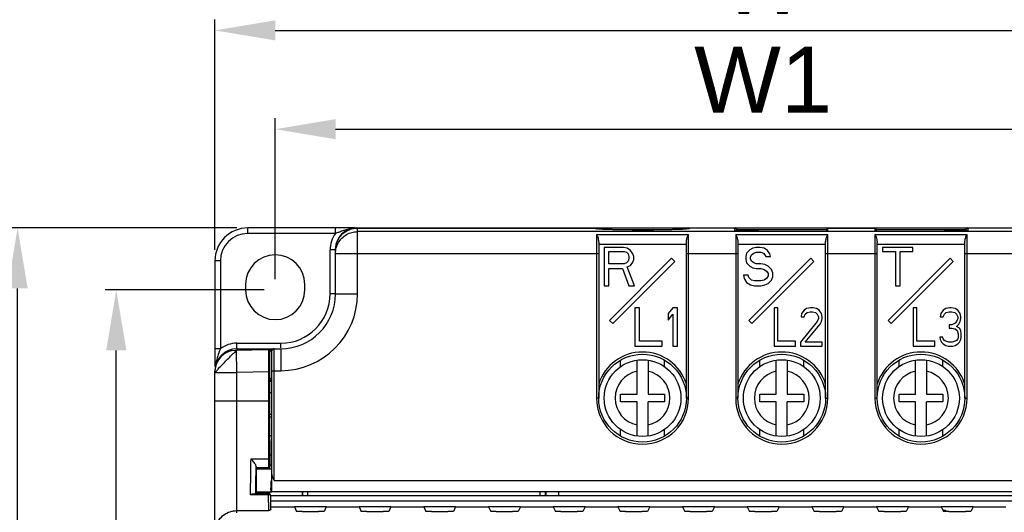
# Model space of a CAD drawing. Header units: millimetres. Extents: x 0 to 420, y 0 to 594.
# Tile 19 of 25: x 45 to 135, y 494 to 539. Entities that reach past the tile are written whole.
import ezdxf

# ---------------------------------------------------------------- set-up
doc = ezdxf.new("R2010")
doc.units = ezdxf.units.MM
doc.layers.add('DIM', color=7, linetype='Continuous')
doc.styles.add('TEXTSTYLE_1', font='ARIAL.TTF')
doc.dimstyles.new('FRAME', dxfattribs={"dimtxt": 6, "dimasz": 5.5, "dimexe": 1, "dimexo": 1.5, "dimgap": 1.5, "dimtad": 1, "dimdec": 1, "dimdsep": 46, "dimtxsty": 'Standard', "dimcen": 2.5, "dimadec": 0, "dimazin": 0, "dimtfac": 1, "dimtdec": 1, "dimtmove": 0, "dimatfit": 3, "dimfxl": 0, "dimarcsym": 0})

# ---------------------------------------------------------------- blocks, each defined once
blk = doc.blocks.new('*D1')
at = {"layer": 'DEFPOINTS', "color": 0}
for p in [(157.756, 529.127), (68.756, 514.477), (157.756, 514.477)]:
    blk.add_point(p, dxfattribs=at)
at = {"layer": 'DIM', "color": 0, "lineweight": -2}
for p, q in [((68.756, 515.477), (68.756, 530.127)), ((157.756, 515.477), (157.756, 530.127)), ((74.256, 529.127), (152.256, 529.127))]:
    blk.add_line(p, q, dxfattribs=at)
at = {"layer": 'DIM', "color": 0}
for points in [[(74.256, 530.043), (74.256, 528.21), (68.756, 529.127)], [(152.256, 530.043), (152.256, 528.21), (157.756, 529.127)]]:
    blk.add_solid(points, dxfattribs=at)
at = {"layer": 'DIM', "color": 0, "insert": (113.256, 533.639), "char_height": 6, "attachment_point": 5, "style": 'TEXTSTYLE_1'}
blk.add_mtext('W1', dxfattribs=at)
blk = doc.blocks.new('*D2')
at = {"layer": 'DEFPOINTS', "color": 0}
for p in [(54.256, 514.477), (68.756, 514.477), (68.756, 351.527)]:
    blk.add_point(p, dxfattribs=at)
at = {"layer": 'DIM', "color": 0, "lineweight": -2}
for p, q in [((67.756, 514.477), (53.256, 514.477)), ((54.256, 357.027), (54.256, 508.977)), ((67.756, 351.527), (53.256, 351.527))]:
    blk.add_line(p, q, dxfattribs=at)
at = {"layer": 'DIM', "color": 0}
for points in [[(53.339, 508.977), (55.172, 508.977), (54.256, 514.477)], [(53.339, 357.027), (55.172, 357.027), (54.256, 351.527)]]:
    blk.add_solid(points, dxfattribs=at)
at = {"layer": 'DIM', "color": 0, "insert": (49.743, 433.002), "char_height": 6, "attachment_point": 5, "rotation": 90, "style": 'TEXTSTYLE_1'}
blk.add_mtext('H1', dxfattribs=at)
blk = doc.blocks.new('*D3')
at = {"layer": 'DEFPOINTS', "color": 0}
for p in [(163.256, 538.127), (63.256, 517.127), (163.256, 517.127)]:
    blk.add_point(p, dxfattribs=at)
at = {"layer": 'DIM', "color": 0, "lineweight": -2}
for p, q in [((63.256, 518.127), (63.256, 539.127)), ((163.256, 518.127), (163.256, 539.127)), ((68.756, 538.127), (157.756, 538.127))]:
    blk.add_line(p, q, dxfattribs=at)
at = {"layer": 'DIM', "color": 0}
for points in [[(68.756, 539.043), (68.756, 537.21), (63.256, 538.127)], [(157.756, 539.043), (157.756, 537.21), (163.256, 538.127)]]:
    blk.add_solid(points, dxfattribs=at)
at = {"layer": 'DIM', "color": 0, "insert": (113.256, 542.627), "char_height": 6, "attachment_point": 5, "style": 'TEXTSTYLE_1'}
blk.add_mtext('W', dxfattribs=at)
blk = doc.blocks.new('*D4')
at = {"layer": 'DEFPOINTS', "color": 0}
for p in [(45.256, 520.127), (66.256, 520.127), (64.656, 346.127)]:
    blk.add_point(p, dxfattribs=at)
at = {"layer": 'DIM', "color": 0, "lineweight": -2}
for p, q in [((65.256, 520.127), (44.256, 520.127)), ((45.256, 351.627), (45.256, 514.627)), ((63.656, 346.127), (44.256, 346.127))]:
    blk.add_line(p, q, dxfattribs=at)
at = {"layer": 'DIM', "color": 0}
for points in [[(44.339, 514.627), (46.172, 514.627), (45.256, 520.127)], [(44.339, 351.627), (46.172, 351.627), (45.256, 346.127)]]:
    blk.add_solid(points, dxfattribs=at)
at = {"layer": 'DIM', "color": 0, "insert": (40.756, 433.127), "char_height": 6, "attachment_point": 5, "rotation": 90, "style": 'TEXTSTYLE_1'}
blk.add_mtext('H', dxfattribs=at)

msp = doc.modelspace()

# ---------------------------------------------------------------- linework, layer by layer
at = {"color": 7, "linetype": 'Continuous'}
for p, q in [((75.994, 520.127), (66.256, 520.127)), ((66.256, 519.627), (66.256, 520.127)), ((74.256, 519.627), (74.256, 520.127)), ((76.156, 520.127), (160.256, 520.127)), ((76.156, 520.127), (76.156, 520.114)), ((76.256, 520.119), (97.956, 520.119)), ((76.256, 514.127), (76.256, 520.119)), ((97.956, 520.088), (97.956, 520.119)), ((98.056, 520.127), (98.056, 520.092)), ((106.456, 520.127), (106.456, 520.092)), ((110.656, 520.119), (106.556, 520.119)), ((106.556, 520.119), (106.556, 520.088)), ((110.656, 520.119), (110.656, 519.899)), ((110.756, 520.127), (110.756, 520.092)), ((110.856, 520.027), (110.824, 520.027)), ((110.856, 520.027), (110.856, 519.868)), ((119.056, 519.823), (119.056, 520.027)), ((119.156, 519.823), (119.156, 520.127)), ((119.156, 520.114), (123.456, 520.114)), ((123.456, 520.127), (123.456, 519.823)), ((123.556, 520.027), (123.556, 519.823)), ((131.787, 520.027), (131.756, 520.027)), ((131.756, 519.868), (131.756, 520.027)), ((131.856, 520.127), (131.856, 520.092)), ((136.056, 520.119), (131.956, 520.119)), ((131.956, 519.899), (131.956, 520.119)), ((74.256, 519.627), (66.256, 519.627)), ((150.256, 519.793), (76.256, 519.793)), ((98.056, 519.526), (98.056, 504.627)), ((98.056, 519.526), (106.456, 519.526)), ((103.785, 519.948), (100.726, 519.948)), ((106.456, 504.627), (106.456, 519.526)), ((110.756, 519.526), (110.756, 504.627)), ((110.756, 519.526), (119.156, 519.526)), ((119.056, 519.948), (110.856, 519.948)), ((112.856, 519.823), (129.756, 519.823)), ((112.856, 519.823), (112.856, 519.823)), ((119.156, 504.627), (119.156, 519.526)), ((123.456, 519.526), (123.456, 504.627)), ((123.456, 519.526), (131.856, 519.526)), ((131.756, 519.948), (123.556, 519.948)), ((129.756, 519.823), (129.756, 519.823)), ((131.856, 504.627), (131.856, 519.526)), ((74.256, 514.127), (74.256, 518.227)), ((98.256, 518.804), (98.256, 504.627)), ((98.256, 518.66), (106.256, 518.66)), ((100.506, 518.36), (98.756, 518.36)), ((98.756, 518.36), (98.756, 514.86)), ((100.87, 518.285), (100.506, 518.36)), ((101.162, 518.062), (100.87, 518.285)), ((106.256, 504.627), (106.256, 518.804)), ((110.956, 518.804), (110.956, 504.627)), ((110.956, 518.66), (118.956, 518.66)), ((112.331, 518.285), (112.039, 518.136)), ((112.622, 518.36), (112.331, 518.285)), ((112.987, 518.36), (112.622, 518.36)), ((113.351, 518.285), (112.987, 518.36)), ((113.643, 518.062), (113.351, 518.285)), ((118.956, 504.627), (118.956, 518.804)), ((123.656, 504.627), (123.656, 518.804)), ((123.656, 518.66), (131.656, 518.66)), ((126.926, 518.36), (124.156, 518.36)), ((124.156, 518.36), (124.156, 517.987)), ((126.926, 517.987), (126.926, 518.36)), ((131.656, 504.627), (131.656, 518.804)), ((74.256, 518.127), (73.756, 518.127)), ((73.756, 514.127), (73.756, 518.127)), ((74.256, 517.794), (98.256, 517.794)), ((99.193, 517.987), (100.578, 517.987)), ((99.193, 516.87), (99.193, 517.987)), ((104.912, 517.366), (99.256, 511.71)), ((100.578, 517.987), (100.797, 517.913)), ((100.797, 517.913), (100.943, 517.764)), ((100.943, 517.764), (101.016, 517.541)), ((101.016, 517.317), (100.943, 517.094)), ((101.016, 517.541), (101.016, 517.317)), ((101.381, 517.764), (101.162, 518.062)), ((101.453, 517.541), (101.381, 517.764)), ((101.453, 517.243), (101.453, 517.541)), ((105.195, 517.084), (104.912, 517.366)), ((106.256, 517.794), (110.956, 517.794)), ((111.747, 517.838), (111.674, 517.541)), ((111.674, 517.541), (111.674, 517.243)), ((112.039, 518.136), (111.747, 517.838)), ((117.612, 517.366), (111.956, 511.71)), ((112.112, 517.466), (112.185, 517.69)), ((112.112, 517.317), (112.112, 517.466)), ((112.185, 517.094), (112.112, 517.317)), ((112.185, 517.69), (112.403, 517.838)), ((112.403, 517.838), (112.622, 517.913)), ((112.622, 517.913), (113.06, 517.913)), ((113.06, 517.913), (113.278, 517.838)), ((113.278, 517.838), (113.424, 517.69)), ((113.424, 517.69), (113.497, 517.541)), ((113.497, 517.541), (113.935, 517.541)), ((113.862, 517.764), (113.643, 518.062)), ((113.935, 517.541), (113.862, 517.764)), ((117.895, 517.084), (117.612, 517.366)), ((118.956, 517.794), (123.656, 517.794)), ((124.156, 517.987), (125.322, 517.987)), ((130.312, 517.366), (124.656, 511.71)), ((125.322, 517.987), (125.322, 514.86)), ((125.76, 517.987), (126.926, 517.987)), ((125.76, 514.86), (125.76, 517.987)), ((130.595, 517.084), (130.312, 517.366)), ((131.656, 517.794), (136.356, 517.794)), ((63.256, 517.127), (63.256, 507.518)), ((63.756, 517.127), (63.256, 517.127)), ((63.756, 517.127), (63.756, 509.127)), ((100.578, 516.87), (99.193, 516.87)), ((99.193, 516.424), (100.433, 516.424)), ((99.193, 514.86), (99.193, 516.424)), ((99.538, 511.427), (105.195, 517.084)), ((100.433, 516.424), (101.016, 514.86)), ((100.797, 516.945), (100.578, 516.87)), ((100.943, 517.094), (100.797, 516.945)), ((100.87, 516.573), (101.162, 516.721)), ((101.526, 514.86), (100.87, 516.573)), ((101.162, 516.721), (101.381, 517.019)), ((101.381, 517.019), (101.453, 517.243)), ((111.674, 517.243), (111.747, 516.945)), ((111.747, 516.945), (112.039, 516.647)), ((112.039, 516.647), (112.331, 516.498)), ((112.403, 516.945), (112.185, 517.094)), ((112.238, 511.427), (117.895, 517.084)), ((112.331, 516.498), (112.622, 516.424)), ((112.622, 516.87), (112.403, 516.945)), ((113.06, 516.87), (112.622, 516.87)), ((112.622, 516.424), (113.06, 516.424)), ((113.424, 516.796), (113.06, 516.87)), ((113.06, 516.424), (113.351, 516.349)), ((113.716, 516.647), (113.424, 516.796)), ((114.008, 516.349), (113.716, 516.647)), ((124.938, 511.427), (130.595, 517.084)), ((111.893, 515.828), (111.456, 515.828)), ((111.456, 515.828), (111.528, 515.53)), ((111.528, 515.53), (111.747, 515.158)), ((111.966, 515.604), (111.893, 515.828)), ((112.185, 515.381), (111.966, 515.604)), ((113.351, 516.349), (113.57, 516.2)), ((113.57, 515.53), (113.351, 515.381)), ((113.57, 516.2), (113.716, 515.977)), ((113.716, 515.753), (113.57, 515.53)), ((113.716, 515.977), (113.716, 515.753)), ((114.153, 516.051), (114.008, 516.349)), ((114.008, 515.381), (114.153, 515.679)), ((114.153, 515.679), (114.153, 516.051)), ((66.056, 514.977), (66.056, 514.477)), ((71.456, 514.477), (71.456, 514.977)), ((98.756, 514.86), (99.193, 514.86)), ((101.016, 514.86), (101.526, 514.86)), ((111.747, 515.158), (112.112, 514.934)), ((112.112, 514.934), (112.476, 514.86)), ((112.476, 515.307), (112.185, 515.381)), ((113.06, 515.307), (112.476, 515.307)), ((112.476, 514.86), (113.06, 514.86)), ((113.351, 515.381), (113.06, 515.307)), ((113.06, 514.86), (113.424, 514.934)), ((113.424, 514.934), (113.716, 515.083)), ((113.716, 515.083), (114.008, 515.381)), ((125.322, 514.86), (125.76, 514.86)), ((74.189, 514.127), (73.756, 514.127)), ((74.256, 514.127), (76.256, 514.127)), ((101.971, 512.86), (101.556, 512.86)), ((101.556, 512.86), (101.556, 509.36)), ((101.971, 509.807), (101.971, 512.86)), ((105.019, 512.86), (104.603, 512.338)), ((105.435, 512.86), (105.019, 512.86)), ((105.435, 509.36), (105.435, 512.86)), ((114.584, 512.86), (114.256, 512.86)), ((114.256, 512.86), (114.256, 509.36)), ((114.584, 509.807), (114.584, 512.86)), ((117.591, 512.86), (117.209, 512.785)), ((117.81, 512.86), (117.591, 512.86)), ((118.138, 512.785), (117.81, 512.86)), ((127.284, 512.86), (126.956, 512.86)), ((126.956, 512.86), (126.956, 509.36)), ((127.284, 509.807), (127.284, 512.86)), ((130.291, 512.86), (129.909, 512.785)), ((130.401, 512.86), (130.291, 512.86)), ((130.784, 512.785), (130.401, 512.86)), ((104.603, 512.338), (104.603, 511.743)), ((104.603, 511.743), (105.019, 512.264)), ((105.019, 512.264), (105.019, 509.36)), ((116.771, 512.338), (116.716, 512.041)), ((116.716, 512.041), (116.99, 512.041)), ((116.99, 512.636), (116.771, 512.338)), ((117.209, 512.785), (116.99, 512.636)), ((116.99, 512.041), (117.099, 512.264)), ((117.099, 512.264), (117.263, 512.413)), ((117.263, 512.413), (117.537, 512.487)), ((117.537, 512.487), (117.756, 512.487)), ((117.756, 512.487), (118.029, 512.413)), ((118.029, 512.413), (118.193, 512.264)), ((118.357, 512.636), (118.138, 512.785)), ((118.193, 512.264), (118.302, 512.041)), ((118.302, 512.041), (118.302, 511.892)), ((118.576, 512.338), (118.357, 512.636)), ((118.631, 512.041), (118.576, 512.338)), ((118.631, 511.892), (118.631, 512.041)), ((129.471, 512.338), (129.416, 512.041)), ((129.416, 512.041), (129.69, 512.041)), ((129.69, 512.636), (129.471, 512.338)), ((129.909, 512.785), (129.69, 512.636)), ((129.69, 512.041), (129.799, 512.264)), ((129.799, 512.264), (129.963, 512.413)), ((129.963, 512.413), (130.237, 512.487)), ((130.237, 512.487), (130.456, 512.487)), ((130.456, 512.487), (130.729, 512.413)), ((130.729, 512.413), (130.893, 512.264)), ((131.002, 512.636), (130.784, 512.785)), ((130.893, 512.264), (131.002, 512.041)), ((131.221, 512.338), (131.002, 512.636)), ((131.002, 512.041), (131.002, 511.892)), ((131.276, 512.041), (131.221, 512.338)), ((131.276, 511.892), (131.276, 512.041)), ((99.256, 511.71), (99.538, 511.427)), ((111.956, 511.71), (112.238, 511.427)), ((118.193, 511.594), (116.662, 509.732)), ((117.099, 509.732), (118.466, 511.37)), ((118.302, 511.892), (118.193, 511.594)), ((118.466, 511.37), (118.576, 511.594)), ((118.576, 511.594), (118.631, 511.892)), ((124.656, 511.71), (124.938, 511.427)), ((130.456, 511.296), (130.237, 511.296)), ((130.237, 511.296), (130.237, 510.998)), ((130.784, 511.445), (130.456, 511.296)), ((130.893, 511.594), (130.784, 511.445)), ((131.002, 511.892), (130.893, 511.594)), ((130.893, 511.147), (131.112, 511.37)), ((131.166, 510.998), (130.893, 511.147)), ((131.112, 511.37), (131.221, 511.594)), ((131.221, 511.594), (131.276, 511.892)), ((129.635, 510.179), (129.362, 510.179)), ((129.362, 510.179), (129.416, 509.956)), ((129.69, 510.03), (129.635, 510.179)), ((130.237, 510.998), (130.456, 510.998)), ((130.456, 510.998), (130.784, 510.924)), ((130.784, 510.924), (130.948, 510.775)), ((130.948, 510.775), (131.057, 510.477)), ((131.057, 510.179), (131.002, 510.03)), ((131.057, 510.477), (131.057, 510.179)), ((131.276, 510.775), (131.166, 510.998)), ((131.331, 510.477), (131.276, 510.775)), ((131.276, 509.956), (131.331, 510.179)), ((131.331, 510.179), (131.331, 510.477)), ((65.256, 509.627), (69.256, 509.627)), ((65.256, 509.144), (65.256, 509.627)), ((69.256, 509.194), (69.256, 509.627)), ((101.556, 509.36), (104.049, 509.36)), ((104.049, 509.807), (101.971, 509.807)), ((104.049, 509.36), (104.049, 509.807)), ((105.019, 509.36), (105.435, 509.36)), ((114.256, 509.36), (116.224, 509.36)), ((116.224, 509.807), (114.584, 509.807)), ((116.224, 509.36), (116.224, 509.807)), ((116.662, 509.732), (116.662, 509.36)), ((116.662, 509.36), (118.631, 509.36)), ((118.631, 509.732), (117.099, 509.732)), ((118.631, 509.36), (118.631, 509.732)), ((126.956, 509.36), (128.924, 509.36)), ((128.924, 509.807), (127.284, 509.807)), ((128.924, 509.36), (128.924, 509.807)), ((129.416, 509.956), (129.526, 509.732)), ((129.526, 509.732), (129.69, 509.583)), ((129.799, 509.881), (129.69, 510.03)), ((129.69, 509.583), (129.909, 509.434)), ((129.909, 509.807), (129.799, 509.881)), ((130.182, 509.732), (129.909, 509.807)), ((129.909, 509.434), (130.127, 509.36)), ((130.127, 509.36), (130.565, 509.36)), ((130.51, 509.732), (130.182, 509.732)), ((130.784, 509.807), (130.51, 509.732)), ((130.565, 509.36), (130.784, 509.434)), ((130.893, 509.881), (130.784, 509.807)), ((130.784, 509.434), (131.002, 509.583)), ((131.002, 510.03), (130.893, 509.881)), ((131.002, 509.583), (131.166, 509.732)), ((131.166, 509.732), (131.276, 509.956)), ((63.756, 509.127), (63.256, 509.127)), ((68.155, 509.02), (65.122, 508.967)), ((65.256, 506.969), (65.221, 508.969)), ((65.256, 509.127), (69.256, 509.127)), ((68.154, 509.019), (68.155, 509.02)), ((68.154, 509.018), (68.154, 509.019)), ((68.154, 509.016), (68.154, 509.018)), ((68.155, 509.02), (68.155, 509.02)), ((68.165, 509.02), (68.483, 509.026)), ((68.256, 508.92), (68.257, 508.92)), ((68.257, 508.92), (68.267, 508.92)), ((68.267, 508.256), (68.267, 508.92)), ((68.456, 496.077), (68.456, 508.927)), ((68.656, 497.119), (68.656, 509.127)), ((69.256, 509.127), (69.256, 507.127)), ((100.256, 507.494), (100.256, 508.085)), ((101.756, 504.977), (101.756, 508.091)), ((102.756, 508.091), (102.756, 504.977)), ((104.256, 507.494), (104.256, 508.085)), ((112.956, 507.494), (112.956, 508.085)), ((114.456, 504.977), (114.456, 508.091)), ((115.456, 508.091), (115.456, 504.977)), ((116.956, 507.494), (116.956, 508.085)), ((125.656, 507.494), (125.656, 508.085)), ((127.156, 504.977), (127.156, 508.091)), ((128.156, 508.091), (128.156, 504.977)), ((129.656, 507.494), (129.656, 508.085)), ((63.256, 492.378), (63.256, 507.127)), ((63.256, 506.969), (65.256, 506.969)), ((68.171, 507.02), (65.256, 506.969)), ((65.256, 494.169), (65.256, 506.969)), ((68.171, 507.02), (68.271, 507.02)), ((68.171, 504.37), (68.171, 507.02)), ((68.271, 504.37), (68.271, 507.02)), ((68.456, 507.127), (69.256, 507.127)), ((68.456, 506.422), (68.269, 506.422)), ((68.456, 506.269), (68.271, 506.269)), ((68.456, 506.127), (68.271, 506.127)), ((68.456, 505.114), (68.271, 505.114)), ((100.256, 504.977), (101.756, 504.977)), ((100.256, 504.277), (100.256, 504.977)), ((102.756, 504.977), (104.256, 504.977)), ((104.256, 504.977), (104.256, 504.277)), ((112.956, 504.977), (114.456, 504.977)), ((112.956, 504.277), (112.956, 504.977)), ((115.456, 504.977), (116.956, 504.977)), ((116.956, 504.977), (116.956, 504.277)), ((125.656, 504.977), (127.156, 504.977)), ((125.656, 504.277), (125.656, 504.977)), ((128.156, 504.977), (129.656, 504.977)), ((129.656, 504.977), (129.656, 504.277)), ((63.256, 504.37), (68.271, 504.37)), ((98.256, 504.627), (98.056, 504.627)), ((101.756, 504.277), (100.256, 504.277)), ((101.756, 501.163), (101.756, 504.277)), ((104.256, 504.277), (102.756, 504.277)), ((102.756, 501.163), (102.756, 504.277)), ((106.256, 504.627), (106.456, 504.627)), ((110.956, 504.627), (110.756, 504.627)), ((114.456, 504.277), (112.956, 504.277)), ((114.456, 501.163), (114.456, 504.277)), ((116.956, 504.277), (115.456, 504.277)), ((115.456, 501.163), (115.456, 504.277)), ((118.956, 504.627), (119.156, 504.627)), ((123.656, 504.627), (123.456, 504.627)), ((127.156, 504.277), (125.656, 504.277)), ((127.156, 501.163), (127.156, 504.277)), ((129.656, 504.277), (128.156, 504.277)), ((128.156, 501.163), (128.156, 504.277)), ((131.656, 504.627), (131.856, 504.627)), ((68.456, 503.14), (68.272, 503.14)), ((68.269, 502.922), (68.456, 502.922)), ((68.269, 501.206), (68.456, 501.206)), ((100.256, 501.169), (100.256, 501.759)), ((104.256, 501.169), (104.256, 501.759)), ((112.956, 501.169), (112.956, 501.76)), ((116.956, 501.169), (116.956, 501.76)), ((125.656, 501.169), (125.656, 501.76)), ((129.656, 501.169), (129.656, 501.76)), ((68.282, 499.456), (68.456, 499.456)), ((66.516, 499.081), (68.184, 499.081)), ((68.284, 498.556), (68.456, 498.556)), ((67.015, 498.317), (68.182, 498.317)), ((67.056, 498.277), (67.015, 498.317)), ((67.056, 498.227), (67.056, 498.277)), ((67.056, 498.177), (68.456, 498.177)), ((68.161, 498.277), (68.182, 498.317)), ((68.251, 498.332), (68.271, 498.372)), ((68.269, 498.172), (68.269, 498.377)), ((68.271, 498.372), (68.273, 498.377)), ((68.356, 497.027), (68.356, 496.431)), ((68.656, 497.119), (157.856, 497.119)), ((68.113, 495.804), (66.455, 495.804)), ((68.202, 495.875), (66.714, 495.875)), ((66.968, 495.889), (67.056, 495.977)), ((67.056, 496.077), (68.456, 496.077)), ((67.056, 496.027), (67.056, 495.977)), ((68.211, 495.877), (68.161, 495.977)), ((68.202, 495.875), (68.206, 495.876)), ((68.206, 495.876), (68.209, 495.876)), ((68.209, 495.876), (68.211, 495.877)), ((68.211, 495.877), (68.211, 495.877)), ((68.25, 495.923), (68.251, 495.922)), ((68.301, 495.822), (68.251, 495.922)), ((68.269, 495.892), (68.269, 496.082)), ((68.456, 496.127), (158.056, 496.127)), ((71.241, 495.727), (71.241, 496.127)), ((71.741, 495.727), (71.741, 496.127)), ((92.89, 496.127), (92.89, 495.727)), ((93.39, 496.127), (93.39, 495.727)), ((94.636, 495.727), (94.636, 496.127)), ((158.268, 495.727), (68.311, 495.727)), ((158.272, 495.227), (68.32, 495.227)), ((65.256, 494.376), (68.156, 494.376)), ((68.331, 494.713), (70.499, 494.713)), ((68.339, 494.445), (68.339, 494.454)), ((73.412, 494.72), (70.499, 494.72)), ((70.499, 494.713), (70.705, 494.301)), ((71.205, 494.284), (72.706, 494.284)), ((73.412, 494.713), (73.206, 494.301)), ((73.412, 494.713), (76.399, 494.713)), ((79.312, 494.72), (76.399, 494.72)), ((76.399, 494.713), (76.605, 494.301)), ((77.105, 494.284), (78.606, 494.284)), ((79.312, 494.713), (79.106, 494.301)), ((79.312, 494.713), (82.299, 494.713)), ((85.212, 494.72), (82.299, 494.72)), ((82.299, 494.713), (82.505, 494.301)), ((83.005, 494.284), (84.506, 494.284)), ((85.212, 494.713), (85.006, 494.301)), ((85.212, 494.713), (88.199, 494.713)), ((91.112, 494.72), (88.199, 494.72)), ((88.199, 494.713), (88.405, 494.301)), ((88.905, 494.284), (90.406, 494.284)), ((91.112, 494.713), (90.906, 494.301)), ((91.112, 494.713), (94.099, 494.713)), ((97.012, 494.72), (94.099, 494.72)), ((94.099, 494.713), (94.305, 494.301)), ((94.805, 494.284), (96.306, 494.284)), ((97.012, 494.713), (96.806, 494.301)), ((97.012, 494.713), (99.999, 494.713)), ((102.912, 494.72), (99.999, 494.72)), ((99.999, 494.713), (100.205, 494.301)), ((100.705, 494.284), (102.206, 494.284)), ((102.912, 494.713), (102.706, 494.301)), ((102.912, 494.713), (105.899, 494.713)), ((108.812, 494.72), (105.899, 494.72)), ((105.899, 494.713), (106.105, 494.301)), ((106.605, 494.284), (108.106, 494.284)), ((108.812, 494.713), (108.606, 494.301)), ((108.812, 494.713), (111.799, 494.713)), ((114.712, 494.72), (111.799, 494.72)), ((111.799, 494.713), (112.005, 494.301)), ((112.505, 494.284), (114.006, 494.284)), ((114.712, 494.713), (114.506, 494.301)), ((114.712, 494.713), (117.699, 494.713)), ((120.612, 494.72), (117.699, 494.72)), ((117.699, 494.713), (117.905, 494.301)), ((118.405, 494.284), (119.906, 494.284)), ((120.612, 494.713), (120.406, 494.301)), ((120.612, 494.713), (123.599, 494.713)), ((126.512, 494.72), (123.599, 494.72)), ((123.599, 494.713), (123.805, 494.301)), ((124.305, 494.284), (125.806, 494.284)), ((126.512, 494.713), (126.306, 494.301)), ((126.512, 494.713), (129.499, 494.713)), ((132.412, 494.72), (129.499, 494.72)), ((129.499, 494.713), (129.705, 494.301)), ((130.205, 494.284), (131.706, 494.284)), ((132.412, 494.713), (132.206, 494.301)), ((132.412, 494.713), (135.399, 494.713))]:
    msp.add_line(p, q, dxfattribs=at)
for centre, radius in [((102.256, 504.627), 4), ((114.956, 504.627), 4), ((127.656, 504.627), 4), ((102.256, 504.627), 3.5), ((114.956, 504.627), 3.5), ((127.656, 504.627), 3.5)]:
    msp.add_circle(centre, radius, dxfattribs=at)
for centre, radius, start, end in [((66.256, 517.127), 3, 90, 180), ((76.156, 518.227), 1.9, 90, 180), ((98.056, 520.027), 0.1, 0, 90), ((106.456, 520.027), 0.1, 90, 180), ((110.756, 520.027), 0.1, 0, 90), ((119.156, 520.027), 0.1, 90, 180), ((123.456, 520.027), 0.1, 0, 90), ((131.856, 520.027), 0.1, 90, 180), ((66.256, 517.127), 2.5, 90, 180), ((76.256, 518.127), 2.5, 143.1301, 180), ((68.756, 514.977), 2.7, 0, 180), ((68.756, 514.477), 2.7, 180, 0), ((69.256, 514.127), 5, 270, 0), ((69.256, 514.127), 7, 270, 0), ((69.256, 514.127), 4.5, 270, 0), ((65.256, 507.127), 2.5, 90, 126.8699), ((65.256, 507.127), 2, 90, 180), ((65.156, 507.068), 1.9, 91, 180), ((68.656, 508.927), 0.2, 90, 180), ((102.256, 504.627), 4.2, 17.74411, 162.25474), ((114.956, 504.627), 4.2, 17.74411, 162.25474), ((127.656, 504.627), 4.2, 17.74411, 162.25474), ((102.256, 504.627), 2.5, 101.53696, 258.46304), ((102.256, 504.627), 2.5, 281.53696, 78.46304), ((114.956, 504.627), 2.5, 101.53696, 258.46304), ((114.956, 504.627), 2.5, 281.53696, 78.46304), ((127.656, 504.627), 2.5, 101.53696, 258.46304), ((127.656, 504.627), 2.5, 281.53696, 78.46304), ((70.956, 503.127), 3.983, 128.78582, 131.00367), ((102.256, 504.627), 4.2, 180, 0), ((114.956, 504.627), 4.2, 180, 0), ((127.656, 504.627), 4.2, 180, 0), ((68.456, 497.027), 0.1, 98.27296, 180), ((122.456, 473.127), 22.5, 70.25292, 71.34998)]:
    msp.add_arc(centre, radius, start, end, dxfattribs=at)
for points, start_tangent, end_tangent in [([(75.752, 520.087), (75.603, 520.061), (75.332, 519.998), (75.094, 519.927), (74.884, 519.856), (74.698, 519.789), (74.533, 519.728), (74.386, 519.674), (74.256, 519.627)], (-0.988233, -0.152957), (-0.942984, -0.332839)), ([(74.306, 518.564), (74.453, 518.986), (74.692, 519.366), (75.009, 519.683), (75.388, 519.922), (75.811, 520.069)], (0.222145, 0.975014), (0.974991, 0.222244)), ([(75.811, 520.069), (76.156, 520.117)], (0.974991, 0.222244), (0.998752, 0.04995)), ([(76.156, 520.117), (76.256, 520.119)], (0.998752, 0.04995), (1, 0.000039)), ([(97.956, 520.119), (98.031, 520.105), (98.096, 520.062), (98.106, 520.051)], (1, 0), (0.659128, -0.75203)), ([(97.956, 520.088), (98.056, 520.061), (98.06, 520.059)], (1, 0), (0.855025, -0.518587)), ([(98.201, 520.049), (98.065, 520.054), (97.956, 520.088)], (-0.995363, 0.096188), (-0.006208, 0.999981)), ([(98.185, 520.041), (98.135, 520.047), (98.096, 520.052), (98.066, 520.057), (98.048, 520.061), (98.047, 520.061)], (-0.994346, 0.106188), (-0.931081, -0.364813)), ([(106.314, 520.04), (106.252, 520.034), (106.179, 520.027), (106.096, 520.021), (106.003, 520.015), (105.9, 520.009), (105.787, 520.003), (105.664, 519.997), (105.531, 519.991), (105.388, 519.985), (105.235, 519.98), (105.071, 519.975), (104.898, 519.97), (104.714, 519.965), (104.52, 519.961), (104.315, 519.956), (104.1, 519.953), (103.875, 519.949), (103.64, 519.946), (103.395, 519.943), (103.143, 519.941), (102.883, 519.94), (102.62, 519.939), (102.353, 519.938), (102.086, 519.938), (101.82, 519.939), (101.557, 519.94), (101.3, 519.942), (101.049, 519.944), (100.808, 519.947), (100.576, 519.95), (100.354, 519.954), (100.142, 519.957), (99.941, 519.962), (99.75, 519.966), (99.569, 519.971), (99.398, 519.976), (99.238, 519.981), (99.087, 519.987), (98.947, 519.992), (98.817, 519.998), (98.696, 520.004), (98.586, 520.01), (98.485, 520.016), (98.395, 520.023), (98.314, 520.029), (98.245, 520.035), (98.185, 520.041)], (-0.994785, -0.101998), (-0.994346, 0.106188)), ([(98.725, 519.999), (98.386, 520.023), (98.201, 520.049)], (-0.999524, 0.030844), (-0.995363, 0.096188)), ([(106.31, 520.049), (106.125, 520.023), (105.793, 519.999)], (-0.995355, -0.096275), (-0.999502, -0.031551)), ([(106.556, 520.088), (106.446, 520.054), (106.31, 520.049)], (-0.00607, -0.999982), (-0.995355, -0.096275)), ([(106.469, 520.062), (106.469, 520.062), (106.441, 520.056), (106.409, 520.051), (106.367, 520.046), (106.314, 520.04)], (0.899727, 0.436453), (-0.994785, -0.101998)), ([(106.556, 520.119), (106.479, 520.104), (106.414, 520.061), (106.405, 520.051)], (-1, 0), (-0.658925, -0.752208)), ([(106.556, 520.088), (106.456, 520.061), (106.451, 520.059)], (-1, 0), (-0.854932, -0.51874)), ([(110.695, 520.116), (110.656, 520.119)], (-0.980584, 0.1961), (-1, 0)), ([(110.84, 519.997), (110.798, 520.06), (110.732, 520.104), (110.695, 520.116)], (-0.385605, 0.922664), (-0.980584, 0.1961)), ([(119.056, 520.027), (119.069, 520.07), (119.106, 520.102), (119.156, 520.114)], (0, 1), (1, 0)), ([(123.556, 520.027), (123.542, 520.07), (123.506, 520.102), (123.456, 520.114)], (0, 1), (-1, 0)), ([(131.771, 519.997), (131.814, 520.06), (131.879, 520.104), (131.916, 520.116)], (0.385605, 0.922664), (0.980584, 0.1961)), ([(131.916, 520.116), (131.956, 520.119)], (0.980584, 0.1961), (1, 0)), ([(74.256, 517.794), (74.324, 518.311), (74.523, 518.793), (74.841, 519.207), (75.256, 519.525), (75.738, 519.724), (76.256, 519.793)], (0, 1), (1, 0)), ([(98.056, 519.526), (98.136, 519.368), (98.199, 519.184), (98.241, 518.992), (98.256, 518.804)], (0.534522, -0.845154), (0, -1)), ([(105.793, 519.999), (105.612, 519.994), (104.932, 519.971), (104.119, 519.953), (103.213, 519.942), (102.257, 519.938), (101.301, 519.942), (100.394, 519.953), (99.581, 519.97), (98.901, 519.994), (98.725, 519.999)], (-0.999502, -0.031551), (-0.999524, 0.030844)), ([(106.256, 518.804), (106.265, 518.953), (106.292, 519.107), (106.334, 519.259), (106.39, 519.403), (106.456, 519.526)], (0, 1), (0.534522, 0.845154)), ([(110.707, 519.893), (110.656, 519.899)], (-0.965829, 0.25918), (-1, 0)), ([(110.656, 519.899), (110.711, 519.882), (110.874, 519.866)], (0.005529, -0.999985), (0.990362, -0.138502)), ([(110.736, 519.883), (110.707, 519.893)], (-0.917007, 0.398871), (-0.965829, 0.25918)), ([(110.9, 519.865), (110.873, 519.867), (110.827, 519.871), (110.789, 519.874), (110.758, 519.878), (110.737, 519.881), (110.734, 519.881)], (-0.997546, 0.070016), (-0.981622, 0.190836)), ([(110.756, 519.526), (110.836, 519.368), (110.899, 519.184), (110.941, 518.992), (110.956, 518.804)], (0.534522, -0.845154), (0, -1)), ([(110.852, 519.958), (110.841, 519.995), (110.84, 519.997)], (-0.19108, 0.981574), (-0.385605, 0.922664)), ([(110.856, 519.92), (110.852, 519.958)], (0, 1), (-0.19108, 0.981574)), ([(110.874, 519.866), (111.136, 519.852), (111.483, 519.839), (111.899, 519.83), (112.365, 519.825), (112.856, 519.823)], (0.990362, -0.138502), (1, 0.000012)), ([(112.856, 519.823), (112.85, 519.823), (112.684, 519.823), (112.522, 519.824), (112.364, 519.825), (112.21, 519.826), (112.063, 519.828), (111.922, 519.83), (111.787, 519.832), (111.66, 519.835), (111.54, 519.838), (111.428, 519.841), (111.325, 519.845), (111.229, 519.848), (111.141, 519.852), (111.062, 519.855), (110.991, 519.859), (110.928, 519.863), (110.9, 519.865)], (-1, -0.000031), (-0.997546, 0.070016)), ([(118.956, 518.804), (118.965, 518.953), (118.992, 519.107), (119.034, 519.259), (119.09, 519.403), (119.156, 519.526)], (0, 1), (0.534522, 0.845154)), ([(123.456, 519.526), (123.536, 519.368), (123.599, 519.184), (123.641, 518.992), (123.656, 518.804)], (0.534522, -0.845154), (0, -1)), ([(129.756, 519.823), (130.246, 519.825), (130.712, 519.83), (131.128, 519.839), (131.475, 519.852), (131.737, 519.866)], (1, -0.000011), (0.990365, 0.138482)), ([(131.716, 519.865), (131.656, 519.861), (131.586, 519.857), (131.508, 519.853), (131.421, 519.85), (131.324, 519.846), (131.22, 519.842), (131.106, 519.839), (130.984, 519.836), (130.854, 519.833), (130.716, 519.831), (130.571, 519.828), (130.418, 519.826), (130.26, 519.825), (130.095, 519.824), (129.926, 519.823), (129.756, 519.823)], (-0.997449, -0.071377), (-1, 0.000028)), ([(131.656, 518.804), (131.665, 518.953), (131.692, 519.107), (131.734, 519.259), (131.79, 519.403), (131.856, 519.526)], (0, 1), (0.534522, 0.845154)), ([(131.737, 519.866), (131.831, 519.88)], (0.990365, 0.138482), (0.995323, 0.096598)), ([(131.756, 519.92), (131.759, 519.958)], (0, 1), (0.19108, 0.981574)), ([(131.759, 519.958), (131.77, 519.995), (131.771, 519.997)], (0.19108, 0.981574), (0.385605, 0.922664)), ([(131.831, 519.88), (131.9, 519.882), (131.956, 519.899)], (0.995323, 0.096598), (0.006172, 0.999981)), ([(131.875, 519.883), (131.904, 519.893)], (0.917137, 0.398571), (0.965836, 0.259153)), ([(131.904, 519.893), (131.956, 519.899)], (0.965836, 0.259153), (1, 0)), ([(74.256, 518.119), (74.268, 518.342)], (0.000108, 1), (0.111851, 0.993725)), ([(74.268, 518.342), (74.306, 518.564)], (0.111851, 0.993725), (0.222145, 0.975014)), ([(63.756, 509.127), (63.709, 508.996), (63.654, 508.849), (63.592, 508.681), (63.524, 508.491), (63.454, 508.284), (63.39, 508.068), (63.336, 507.85), (63.296, 507.637), (63.282, 507.536)], (-0.332827, -0.942988), (-0.125548, -0.992087)), ([(63.676, 507.442), (63.854, 507.6), (64.226, 507.981), (64.6, 508.36), (64.759, 508.538)], (0.724938, 0.688814), (0.682304, 0.731068)), ([(64.759, 508.538), (64.917, 508.681), (65.157, 508.893), (65.221, 508.969)], (0.682304, 0.731068), (0.999848, 0.017452)), ([(68.154, 509.017), (68.205, 509.004), (68.242, 508.967), (68.256, 508.917)], (0.999858, 0.016861), (0.000532, -1)), ([(68.156, 508.994), (68.154, 509.016)], (-0.060231, 0.998184), (-0.136377, 0.990657)), ([(68.155, 509.02), (68.206, 509.007), (68.243, 508.971), (68.257, 508.92)], (0.999848, 0.017452), (0.000001, -1)), ([(68.165, 508.401), (68.164, 508.502), (68.162, 508.683), (68.16, 508.837), (68.157, 508.955), (68.156, 508.994)], (-0.008721, 0.999962), (-0.060231, 0.998184)), ([(68.165, 509.02), (68.216, 509.008), (68.253, 508.971), (68.267, 508.92)], (0.999848, 0.017452), (0.000001, -1)), ([(68.17, 507.418), (68.169, 507.761), (68.168, 508.049), (68.166, 508.293), (68.165, 508.401)], (-0.00256, 0.999997), (-0.008721, 0.999962)), ([(68.265, 508.517), (68.264, 508.6), (68.261, 508.746), (68.259, 508.858), (68.256, 508.917)], (-0.01139, 0.999935), (-0.141048, 0.990003)), ([(68.271, 507.398), (68.27, 507.723), (68.269, 507.997), (68.267, 508.229), (68.266, 508.428), (68.265, 508.517)], (-0.001773, 0.999998), (-0.01139, 0.999935)), ([(68.267, 508.92), (68.301, 508.921), (68.34, 508.922), (68.366, 508.922)], (0.999819, 0.019037), (0.999819, 0.019038)), ([(68.366, 508.922), (68.395, 508.923), (68.464, 508.924)], (0.999819, 0.019038), (0.999819, 0.019038)), ([(63.256, 506.969), (63.331, 507.022), (63.539, 507.278), (63.676, 507.442)], (0, 1), (0.724938, 0.688814)), ([(68.171, 507.226), (68.17, 507.418)], (-0.001728, 0.999999), (-0.00256, 0.999997)), ([(68.171, 507.02), (68.171, 507.226)], (-0.00087, 1), (-0.001728, 0.999999)), ([(68.271, 507.216), (68.271, 507.398)], (-0.000902, 1), (-0.001773, 0.999998)), ([(68.271, 507.02), (68.271, 507.216)], (0.000002, 1), (-0.000902, 1)), ([(68.184, 499.081), (68.177, 500.682), (68.173, 502.496), (68.171, 504.37)], (-0.005492, 0.999985), (-0.000002, 1)), ([(68.284, 499.082), (68.277, 500.645), (68.273, 502.479), (68.271, 504.37)], (-0.005365, 0.999986), (0, 1)), ([(66.516, 499.081), (66.498, 497.818), (66.478, 496.718), (66.455, 495.804)], (-0.01142, -0.999935), (-0.030421, -0.999537)), ([(67.011, 498.403), (66.973, 498.536), (66.885, 498.684), (66.771, 498.83), (66.644, 498.965), (66.516, 499.081)], (-0.025754, 0.999668), (-0.767195, 0.641413)), ([(68.182, 498.317), (68.183, 498.341), (68.184, 498.408), (68.184, 498.512)], (0.370643, 0.928775), (-0.005302, 0.999986)), ([(68.184, 499.081), (68.235, 499.074), (68.271, 499.055), (68.284, 499.028)], (0.999992, 0.00392), (-0.015137, -0.999885)), ([(68.185, 499.028), (68.184, 499.081)], (-0.003323, 0.999994), (-0.004347, 0.999991)), ([(68.184, 498.575), (68.185, 498.644), (68.185, 498.792), (68.185, 498.869)], (0.005463, 0.999985), (-0.00057, 1)), ([(68.184, 498.512), (68.184, 498.575)], (-0.005302, 0.999986), (0.005463, 0.999985)), ([(68.185, 498.869), (68.185, 498.944), (68.185, 499.028)], (-0.00057, 1), (-0.003323, 0.999994)), ([(68.273, 498.377), (68.277, 498.388), (68.281, 498.408), (68.283, 498.44), (68.283, 498.475), (68.284, 498.498), (68.284, 498.525)], (0.397916, 0.917422), (0.009404, 0.999956)), ([(68.284, 499.028), (68.284, 499.082)], (-0.005438, 0.999985), (-0.005365, 0.999986)), ([(68.285, 498.842), (68.285, 498.89), (68.285, 498.937), (68.285, 498.984), (68.284, 499.029)], (-0.000557, 1), (-0.005435, 0.999985)), ([(68.284, 498.588), (68.285, 498.625), (68.285, 498.664), (68.285, 498.706), (68.285, 498.75), (68.285, 498.796), (68.285, 498.842)], (0.006063, 0.999982), (-0.000557, 1)), ([(68.284, 498.555), (68.284, 498.588)], (0.007489, 0.999972), (0.006063, 0.999982)), ([(68.284, 498.525), (68.284, 498.555)], (0.009404, 0.999956), (0.007489, 0.999972)), ([(66.968, 495.889), (66.982, 496.534), (66.993, 497.168), (67.003, 497.791), (67.011, 498.403)], (0.023904, 0.999714), (0.01206, 0.999927)), ([(67.011, 498.403), (67.012, 498.357), (67.015, 498.317)], (0.025754, -0.999668), (0.707107, -0.707107)), ([(67.042, 496.349), (67.038, 496.706), (67.036, 497.127), (67.038, 497.548), (67.042, 497.905)], (-0.132957, 0.991122), (0.132961, 0.991121)), ([(67.042, 498.175), (67.056, 498.227)], (-0.18295, 0.983122), (1, 0)), ([(67.042, 497.905), (67.048, 498.143), (67.042, 498.175)], (0.132961, 0.991121), (-0.18295, 0.983122)), ([(67.977, 498.277), (67.793, 498.277), (67.424, 498.277), (67.056, 498.277)], (-1, 0.000048), (-1, 0)), ([(68.161, 498.277), (67.977, 498.277)], (-1, 0), (-1, 0.000048)), ([(68.157, 498.177), (68.157, 498.178), (68.159, 498.234), (68.16, 498.274)], (0.05338, 0.998574), (0.383457, 0.923559)), ([(68.16, 498.274), (68.161, 498.277)], (0.383458, 0.923558), (0.477631, 0.878561)), ([(68.161, 498.277), (68.211, 498.29)], (1, -0.000152), (0.867123, 0.498094)), ([(68.182, 498.317), (68.232, 498.33), (68.268, 498.367), (68.271, 498.372)], (1, -0.000152), (0.444603, 0.895728)), ([(68.211, 498.29), (68.248, 498.327), (68.251, 498.332)], (0.867123, 0.498094), (0.44688, 0.894594)), ([(68.256, 498.172), (68.256, 498.204), (68.257, 498.243), (68.257, 498.276)], (0.013276, 0.999912), (0.024117, 0.999709)), ([(68.257, 498.276), (68.258, 498.303)], (0.024117, 0.999709), (0.012111, 0.999927)), ([(68.258, 498.303), (68.258, 498.325), (68.26, 498.349)], (0.012111, 0.999927), (0.026512, 0.999649)), ([(68.656, 497.119), (68.592, 497.263), (68.537, 497.397), (68.494, 497.518), (68.466, 497.625), (68.456, 497.719)], (-0.408248, 0.912871), (0, 1)), ([(68.356, 497.027), (68.368, 497.022), (68.405, 497.018), (68.456, 497.016)], (0, -1), (1, 0)), ([(66.714, 495.875), (66.63, 495.866), (66.543, 495.841), (66.455, 495.804)], (-0.999808, -0.019601), (-0.895923, -0.44421)), ([(66.714, 495.875), (66.847, 495.879), (66.932, 495.884), (66.968, 495.889)], (0.999808, 0.019601), (0.707023, 0.707191)), ([(67.056, 496.027), (67.042, 496.078)], (-1, 0), (0.182947, 0.983123)), ([(67.048, 496.11), (67.042, 496.349)], (0.197244, 0.980354), (-0.132958, 0.991122)), ([(67.042, 496.078), (67.048, 496.11)], (0.182947, 0.983123), (0.197244, 0.980354)), ([(67.977, 495.977), (67.793, 495.977), (67.424, 495.977), (67.056, 495.977)], (-1, -0.000048), (-1, 0)), ([(68.161, 495.977), (67.977, 495.977)], (-1, 0), (-1, -0.000048)), ([(68.113, 495.804), (68.148, 495.843), (68.179, 495.866), (68.202, 495.875)], (0.614864, 0.788633), (0.99607, 0.088567)), ([(68.113, 495.804), (68.184, 495.829), (68.245, 495.832), (68.271, 495.825)], (0.88878, 0.458334), (0.927103, -0.374807)), ([(68.113, 495.804), (68.114, 495.774)], (0.014778, -0.999891), (0.015289, -0.999883)), ([(68.114, 495.774), (68.122, 495.296)], (0.015289, -0.999883), (0.016204, -0.999869)), ([(68.158, 495.987), (68.159, 496.019)], (-0.170989, 0.985273), (0.07309, 0.997325)), ([(68.159, 496.019), (68.157, 496.076), (68.157, 496.077)], (0.07309, 0.997325), (-0.053536, 0.998566)), ([(68.161, 495.977), (68.158, 495.987)], (-0.477668, 0.87854), (-0.170989, 0.985273)), ([(68.161, 495.977), (68.211, 495.964)], (1, 0.000152), (0.867123, -0.498094)), ([(68.202, 495.875), (68.239, 495.868), (68.27, 495.846), (68.291, 495.813)], (0.999992, -0.003891), (0.373733, -0.927536)), ([(68.211, 495.964), (68.248, 495.927), (68.25, 495.923)], (0.867123, -0.498094), (0.45429, -0.890854)), ([(68.211, 495.877), (68.261, 495.864), (68.298, 495.827), (68.301, 495.822)], (1, 0.000153), (0.444603, -0.895728)), ([(68.256, 496.042), (68.256, 496.077), (68.256, 496.082)], (-0.015343, 0.999882), (-0.013359, 0.999911)), ([(68.257, 495.997), (68.257, 496.011), (68.256, 496.042)], (-0.018588, 0.999827), (-0.015343, 0.999882)), ([(68.258, 495.939), (68.258, 495.959), (68.257, 495.983), (68.257, 495.997)], (-0.027638, 0.999618), (-0.018588, 0.999827)), ([(68.259, 495.905), (68.259, 495.922), (68.258, 495.939)], (0.067901, 0.997692), (-0.027638, 0.999618)), ([(68.271, 495.825), (68.291, 495.813)], (0.927103, -0.374807), (0.765865, -0.643002)), ([(68.291, 495.813), (68.306, 495.796), (68.31, 495.787)], (0.819634, -0.572888), (0.23887, -0.971052)), ([(68.301, 495.822), (68.311, 495.777)], (0.444603, -0.895728), (-0.000151, -1)), ([(68.31, 495.787), (68.311, 495.777)], (0.23887, -0.971052), (0.012303, -0.999924)), ([(68.311, 495.777), (68.315, 495.514)], (0.013646, -0.999907), (0.015263, -0.999884)), ([(68.456, 496.127), (68.439, 496.129), (68.427, 496.133), (68.418, 496.139), (68.41, 496.146), (68.402, 496.155), (68.395, 496.165), (68.389, 496.177), (68.383, 496.19), (68.379, 496.204), (68.374, 496.219), (68.37, 496.236), (68.367, 496.256), (68.364, 496.278), (68.361, 496.303), (68.359, 496.333), (68.357, 496.368), (68.356, 496.408), (68.356, 496.431)], (-1, 0), (-0.008295, 0.999966)), ([(71.232, 496.127), (71.233, 495.772), (71.234, 495.727)], (0.001174, -0.999999), (0.006067, -0.999982)), ([(93.47, 495.727), (93.478, 496.112), (93.478, 496.127)], (0.017285, 0.999851), (0.016056, 0.999871)), ([(68.122, 495.296), (68.132, 494.859)], (0.016204, -0.999869), (0.038408, -0.999262)), ([(68.132, 494.859), (68.143, 494.534), (68.147, 494.43)], (0.038408, -0.999262), (0.101473, -0.994838)), ([(68.315, 495.514), (68.319, 495.265), (68.328, 494.811)], (0.015263, -0.999884), (0.023137, -0.999732)), ([(63.256, 492.378), (63.353, 492.995), (63.638, 493.552), (64.08, 493.995), (64.638, 494.279), (64.943, 494.352)], (0, 1), (0.98769, 0.156426)), ([(64.943, 494.352), (65.256, 494.376)], (0.98769, 0.156426), (1, 0)), ([(68.147, 494.43), (68.148, 494.422)], (0.101473, -0.994838), (0.119465, -0.992838)), ([(68.148, 494.422), (68.156, 494.376)], (0.119465, -0.992838), (0.246604, -0.969116)), ([(68.339, 494.445), (68.326, 494.431), (68.286, 494.414), (68.228, 494.396), (68.156, 494.376)], (0.067411, -0.997725), (-0.96695, -0.254966)), ([(68.328, 494.811), (68.339, 494.447)], (0.023137, -0.999732), (0.0367, -0.999326)), ([(71.205, 494.284), (71.017, 494.285), (70.856, 494.289), (70.746, 494.294), (70.705, 494.301)], (-1, 0), (-0.447105, 0.894482)), ([(73.206, 494.301), (73.166, 494.294), (73.056, 494.289), (72.894, 494.285), (72.706, 494.284)], (-0.447105, -0.894482), (-1, 0)), ([(77.105, 494.284), (76.917, 494.285), (76.756, 494.289), (76.646, 494.294), (76.605, 494.301)], (-1, 0), (-0.447105, 0.894482)), ([(79.106, 494.301), (79.066, 494.294), (78.956, 494.289), (78.794, 494.285), (78.606, 494.284)], (-0.447105, -0.894482), (-1, 0)), ([(83.005, 494.284), (82.817, 494.285), (82.656, 494.289), (82.546, 494.294), (82.505, 494.301)], (-1, 0), (-0.447105, 0.894482)), ([(85.006, 494.301), (84.966, 494.294), (84.856, 494.289), (84.694, 494.285), (84.506, 494.284)], (-0.447105, -0.894482), (-1, 0)), ([(88.905, 494.284), (88.717, 494.285), (88.556, 494.289), (88.446, 494.294), (88.405, 494.301)], (-1, 0), (-0.447105, 0.894482)), ([(90.906, 494.301), (90.866, 494.294), (90.756, 494.289), (90.594, 494.285), (90.406, 494.284)], (-0.447105, -0.894482), (-1, 0)), ([(94.805, 494.284), (94.617, 494.285), (94.456, 494.289), (94.346, 494.294), (94.305, 494.301)], (-1, 0), (-0.447105, 0.894482)), ([(96.806, 494.301), (96.766, 494.294), (96.656, 494.289), (96.494, 494.285), (96.306, 494.284)], (-0.447105, -0.894482), (-1, 0)), ([(100.705, 494.284), (100.517, 494.285), (100.356, 494.289), (100.246, 494.294), (100.205, 494.301)], (-1, 0), (-0.447105, 0.894482)), ([(102.706, 494.301), (102.666, 494.294), (102.556, 494.289), (102.394, 494.285), (102.206, 494.284)], (-0.447105, -0.894482), (-1, 0)), ([(106.605, 494.284), (106.417, 494.285), (106.256, 494.289), (106.146, 494.294), (106.105, 494.301)], (-1, 0), (-0.447105, 0.894482)), ([(108.606, 494.301), (108.566, 494.294), (108.456, 494.289), (108.294, 494.285), (108.106, 494.284)], (-0.447105, -0.894482), (-1, 0)), ([(112.505, 494.284), (112.317, 494.285), (112.156, 494.289), (112.046, 494.294), (112.005, 494.301)], (-1, 0), (-0.447105, 0.894482)), ([(114.506, 494.301), (114.466, 494.294), (114.356, 494.289), (114.194, 494.285), (114.006, 494.284)], (-0.447105, -0.894482), (-1, 0)), ([(118.405, 494.284), (118.217, 494.285), (118.056, 494.289), (117.946, 494.294), (117.905, 494.301)], (-1, 0), (-0.447105, 0.894482)), ([(120.406, 494.301), (120.366, 494.294), (120.256, 494.289), (120.094, 494.285), (119.906, 494.284)], (-0.447105, -0.894482), (-1, 0)), ([(124.305, 494.284), (124.117, 494.285), (123.956, 494.289), (123.846, 494.294), (123.805, 494.301)], (-1, 0), (-0.447105, 0.894482)), ([(126.306, 494.301), (126.266, 494.294), (126.156, 494.289), (125.994, 494.285), (125.806, 494.284)], (-0.447105, -0.894482), (-1, 0)), ([(130.205, 494.284), (130.017, 494.285), (129.856, 494.289), (129.746, 494.294), (129.705, 494.301)], (-1, 0), (-0.447105, 0.894482)), ([(132.206, 494.301), (132.166, 494.294), (132.056, 494.289), (131.894, 494.285), (131.706, 494.284)], (-0.447105, -0.894482), (-1, 0))]:
    msp.add_spline(points, degree=3, dxfattribs=dict(at, start_tangent=start_tangent, end_tangent=end_tangent))

# ---------------------------------------------------------------- dimensions: what is measured, and where the dimension line sits
at = {"layer": 'DIM', "color": 7}
for base, p1, p2, text, picture, middle in [((163.256, 538.127), (63.256, 517.127), (163.256, 517.127), 'W', '*D3', (113.256, 542.627)), ((157.756, 529.127), (68.756, 514.477), (157.756, 514.477), 'W1', '*D1', (113.256, 533.639))]:
    dim = msp.add_linear_dim(base=base, p1=p1, p2=p2, text=text, dimstyle='FRAME', override={"dimexo": 1, "dimtxsty": 'TEXTSTYLE_1'}, dxfattribs=at)
    dim.commit()
    dim.dimension.update_dxf_attribs({"geometry": picture, "text_midpoint": middle})
for base, p1, p2, text, picture, middle in [((45.256, 520.127), (64.656, 346.127), (66.256, 520.127), 'H', '*D4', (40.756, 433.127)), ((54.256, 514.477), (68.756, 351.527), (68.756, 514.477), 'H1', '*D2', (49.743, 433.002))]:
    dim = msp.add_linear_dim(base=base, p1=p1, p2=p2, angle=90, text=text, dimstyle='FRAME', override={"dimexo": 1, "dimtxsty": 'TEXTSTYLE_1'}, dxfattribs=at)
    dim.commit()
    dim.dimension.update_dxf_attribs({"geometry": picture, "text_midpoint": middle})

doc.saveas('drawing.dxf')
